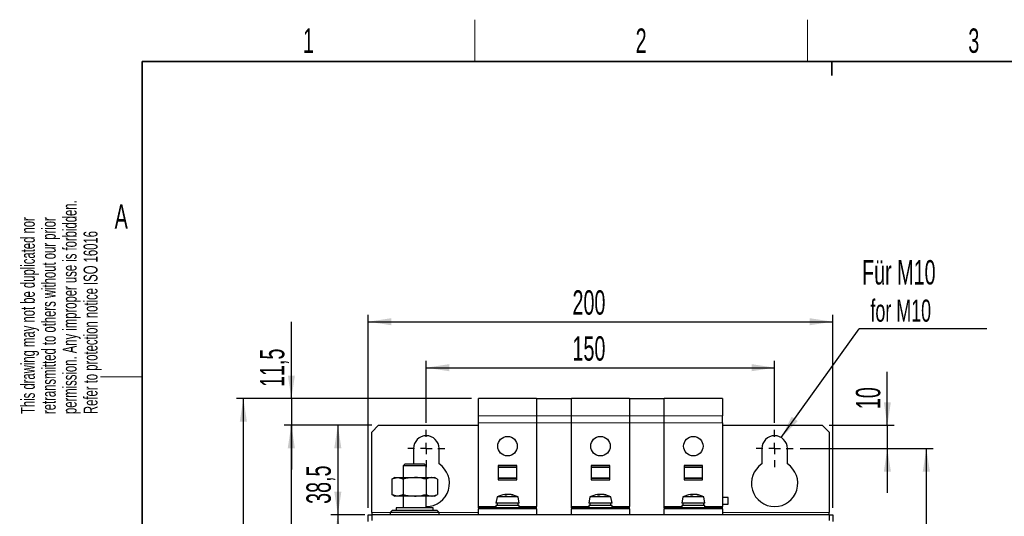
# Model space of a CAD drawing. Header units: millimetres. Extents: x 5 to 418, y 2 to 292.
# Tile 8 of 20: x 8 to 150, y 217 to 288. Entities that reach past the tile are written whole.
import ezdxf

# ---------------------------------------------------------------- set-up
doc = ezdxf.new("R2010")
doc.units = ezdxf.units.MM
doc.layers.add('SLD-0', color=7, linetype='Continuous')
doc.styles.add('SLDTEXTSTYLE0', font='TXT', dxfattribs={"width": 0.605})
doc.dimstyles.new('SLDDIMSTYLE0', dxfattribs={"dimtxt": 3.5, "dimasz": 3.302, "dimexe": 0, "dimexo": 0.0625, "dimgap": 0.875, "dimtad": 1, "dimlfac": 3, "dimrnd": 1e-09, "dimzin": 12, "dimdsep": 46, "dimtxsty": 'SLDTEXTSTYLE0', "dimsah": 1, "dimcen": 0.09, "dimadec": 0, "dimazin": 3, "dimtfac": 1, "dimtofl": 0, "dimtmove": 0, "dimatfit": 3, "dimfxl": 1, "dimfrac": 2, "dimtolj": 1, "dimtzin": 12, "dimarcsym": 0})
doc.dimstyles.new('SLDDIMSTYLE1', dxfattribs={"dimtxt": 3.5, "dimasz": 3.302, "dimexe": 0, "dimexo": 0.0625, "dimgap": 0.875, "dimtad": 1, "dimlfac": 3, "dimrnd": 1e-09, "dimzin": 12, "dimdsep": 46, "dimtxsty": 'SLDTEXTSTYLE0', "dimsah": 1, "dimcen": 0.09, "dimadec": 0, "dimazin": 3, "dimtfac": 1, "dimtmove": 0, "dimatfit": 0, "dimfxl": 1, "dimfrac": 2, "dimtolj": 1, "dimtzin": 12, "dimarcsym": 0})
doc.dimstyles.new('SLDDIMSTYLE2', dxfattribs={"dimtxt": 3.5, "dimasz": 3.302, "dimexe": 0, "dimexo": 0.0625, "dimgap": 0.875, "dimtad": 1, "dimdec": 1, "dimlfac": 3, "dimrnd": 1e-09, "dimzin": 12, "dimdsep": 46, "dimtxsty": 'SLDTEXTSTYLE0', "dimsah": 1, "dimcen": 0.09, "dimadec": 0, "dimazin": 3, "dimtfac": 1, "dimtdec": 1, "dimtofl": 0, "dimtmove": 0, "dimatfit": 3, "dimfxl": 1, "dimfrac": 2, "dimtolj": 1, "dimtzin": 12, "dimarcsym": 0})
doc.dimstyles.new('SLDDIMSTYLE3', dxfattribs={"dimtxt": 0.18, "dimasz": 3.302, "dimexe": 0, "dimexo": 0.0625, "dimgap": 0, "dimtad": 0, "dimtih": 1, "dimtoh": 1, "dimdec": 0, "dimrnd": 1e-09, "dimzin": 0, "dimdsep": 46, "dimtxsty": 'Standard', "dimsah": 1, "dimcen": 0.09, "dimadec": 0, "dimazin": 0, "dimtfac": 3.302, "dimtdec": 0, "dimtofl": 0, "dimtmove": 0, "dimatfit": 3, "dimfxl": 1, "dimfrac": 2, "dimtolj": 1, "dimtzin": 0, "dimarcsym": 0})

# ---------------------------------------------------------------- blocks, each defined once
blk = doc.blocks.new('_D')
at = {"layer": 'SLD-0', "color": 7}
for p, q in [((58.43, 218.46), (58.43, 246.16)), ((125.1, 218.46), (125.1, 246.16)), ((58.43, 245.16), (125.1, 245.16))]:
    blk.add_line(p, q, dxfattribs=at)
for points in [[(58.43, 245.16), (61.73, 244.65), (61.73, 245.66)], [(125.1, 245.16), (121.8, 245.66), (121.8, 244.65)]]:
    blk.add_solid(points, dxfattribs=at)
at = {"layer": 'SLD-0', "color": 7, "insert": (87.75, 249.67), "char_height": 3.5, "attachment_point": 1, "style": 'SLDTEXTSTYLE0'}
blk.add_mtext('200', dxfattribs=at)
blk = doc.blocks.new('_D_1')
at = {"layer": 'SLD-0', "color": 7}
for p, q in [((132.94, 230.3), (132.94, 237.96)), ((124.6, 230.3), (133.94, 230.3)), ((132.94, 230.3), (132.94, 226.96)), ((120.43, 226.96), (133.94, 226.96)), ((132.94, 226.96), (132.94, 220.61))]:
    blk.add_line(p, q, dxfattribs=at)
for points in [[(132.94, 230.3), (133.45, 233.6), (132.44, 233.6)], [(132.94, 226.96), (132.44, 223.66), (133.45, 223.66)]]:
    blk.add_solid(points, dxfattribs=at)
at = {"layer": 'SLD-0', "color": 7, "insert": (128.43, 232.61), "char_height": 3.5, "attachment_point": 1, "rotation": 90, "style": 'SLDTEXTSTYLE0'}
blk.add_mtext('10', dxfattribs=at)
blk = doc.blocks.new('_D_2')
at = {"layer": 'SLD-0', "color": 7}
for p, q in [((120.43, 226.96), (139.54, 226.96)), ((138.54, 226.96), (138.54, 140.3)), ((120.43, 140.3), (139.54, 140.3))]:
    blk.add_line(p, q, dxfattribs=at)
for points in [[(138.54, 226.96), (138.03, 223.66), (139.05, 223.66)], [(138.54, 140.3), (139.05, 143.6), (138.03, 143.6)]]:
    blk.add_solid(points, dxfattribs=at)
at = {"layer": 'SLD-0', "color": 7, "insert": (134.03, 179.62), "char_height": 3.5, "attachment_point": 1, "rotation": 90, "style": 'SLDTEXTSTYLE0'}
blk.add_mtext('260', dxfattribs=at)
blk = doc.blocks.new('_D_3')
at = {"layer": 'SLD-0', "color": 7}
for p, q in [((58.93, 230.3), (53.07, 230.3)), ((54.07, 230.3), (54.07, 217.46)), ((57.93, 217.46), (53.07, 217.46))]:
    blk.add_line(p, q, dxfattribs=at)
for points in [[(54.07, 230.3), (53.56, 227), (54.58, 227)], [(54.07, 217.46), (54.58, 220.77), (53.56, 220.77)]]:
    blk.add_solid(points, dxfattribs=at)
at = {"layer": 'SLD-0', "color": 7, "insert": (49.56, 219.01), "char_height": 3.5, "attachment_point": 1, "rotation": 90, "style": 'SLDTEXTSTYLE0'}
blk.add_mtext('38,5', dxfattribs=at)
blk = doc.blocks.new('_D_4')
at = {"layer": 'SLD-0', "color": 7}
for p, q in [((57.93, 217.46), (53.07, 217.46)), ((54.07, 217.46), (54.07, 144.13)), ((57.93, 144.13), (53.07, 144.13))]:
    blk.add_line(p, q, dxfattribs=at)
for points in [[(54.07, 217.46), (53.56, 214.16), (54.58, 214.16)], [(54.07, 144.13), (54.58, 147.43), (53.56, 147.43)]]:
    blk.add_solid(points, dxfattribs=at)
at = {"layer": 'SLD-0', "color": 7, "insert": (49.56, 176.79), "char_height": 3.5, "attachment_point": 1, "rotation": 90, "style": 'SLDTEXTSTYLE0'}
blk.add_mtext('220', dxfattribs=at)
blk = doc.blocks.new('_D_5')
at = {"layer": 'SLD-0', "color": 7}
for p, q in [((58.93, 230.3), (46.39, 230.3)), ((47.39, 230.3), (47.39, 136.96)), ((58.93, 136.96), (46.39, 136.96))]:
    blk.add_line(p, q, dxfattribs=at)
for points in [[(47.39, 230.3), (46.88, 227), (47.89, 227)], [(47.39, 136.96), (47.89, 140.27), (46.88, 140.27)]]:
    blk.add_solid(points, dxfattribs=at)
at = {"layer": 'SLD-0', "color": 7, "insert": (42.87, 179.62), "char_height": 3.5, "attachment_point": 1, "rotation": 90, "style": 'SLDTEXTSTYLE0'}
blk.add_mtext('280', dxfattribs=at)
blk = doc.blocks.new('_D_6')
at = {"layer": 'SLD-0', "color": 7}
for p, q in [((66.76, 230.63), (66.76, 239.56)), ((116.76, 230.63), (116.76, 239.56)), ((66.76, 238.56), (116.76, 238.56))]:
    blk.add_line(p, q, dxfattribs=at)
for points in [[(66.76, 238.56), (70.07, 238.05), (70.07, 239.07)], [(116.76, 238.56), (113.46, 239.07), (113.46, 238.05)]]:
    blk.add_solid(points, dxfattribs=at)
at = {"layer": 'SLD-0', "color": 7, "insert": (87.75, 243.07), "char_height": 3.5, "attachment_point": 1, "style": 'SLDTEXTSTYLE0'}
blk.add_mtext('150', dxfattribs=at)
blk = doc.blocks.new('_D_7')
at = {"layer": 'SLD-0', "color": 7}
for p, q in [((73.26, 234.13), (39.51, 234.13)), ((40.51, 127.46), (40.51, 234.13)), ((73.14, 127.46), (39.51, 127.46))]:
    blk.add_line(p, q, dxfattribs=at)
for points in [[(40.51, 234.13), (40, 230.83), (41.02, 230.83)], [(40.51, 127.46), (41.02, 130.77), (40, 130.77)]]:
    blk.add_solid(points, dxfattribs=at)
at = {"layer": 'SLD-0', "color": 7, "insert": (36, 176.79), "char_height": 3.5, "attachment_point": 1, "rotation": 90, "style": 'SLDTEXTSTYLE0'}
blk.add_mtext('320', dxfattribs=at)
blk = doc.blocks.new('_D_8')
at = {"layer": 'SLD-0', "color": 7}
for p, q in [((47.41, 234.13), (47.41, 245.14)), ((73.26, 234.13), (46.41, 234.13)), ((47.41, 234.13), (47.41, 230.3)), ((58.93, 230.3), (46.41, 230.3)), ((47.41, 230.3), (47.41, 223.95))]:
    blk.add_line(p, q, dxfattribs=at)
for points in [[(47.41, 234.13), (47.91, 237.43), (46.9, 237.43)], [(47.41, 230.3), (46.9, 227), (47.91, 227)]]:
    blk.add_solid(points, dxfattribs=at)
at = {"layer": 'SLD-0', "color": 7, "insert": (42.89, 235.79), "char_height": 3.5, "attachment_point": 1, "rotation": 90, "style": 'SLDTEXTSTYLE0'}
blk.add_mtext('11,5', dxfattribs=at)
blk = doc.blocks.new('SW_NOTE_0')
at = {"layer": 'SLD-0', "color": 0}
blk.add_line((18.31, 0), (0, 0), dxfattribs=at)
at = {"layer": 'SLD-0', "color": 0, "attachment_point": 1, "style": 'SLDTEXTSTYLE0'}
for s, insert, char_height in [('Für M10', (0.41, 9.85), 3.5), ('for M10', (1.6, 4.19), 3.175)]:
    blk.add_mtext(s, dxfattribs=dict(at, insert=insert, char_height=char_height))
blk = doc.blocks.new('SW_CENTERMARKSYMBOL_0')
at = {"layer": 'SLD-0', "color": 0}
for p, q in [((0, 1.67), (0, 2.67)), ((-1.67, 0), (-2.67, 0)), ((0, 0), (-0.83, 0)), ((0, 0), (0, 0.83)), ((0, 0), (0, -0.83)), ((0, 0), (0.83, 0)), ((1.67, 0), (2.67, 0)), ((0, -1.67), (0, -2.67))]:
    blk.add_line(p, q, dxfattribs=at)
blk = doc.blocks.new('SW_CENTERMARKSYMBOL_1')
at = {"layer": 'SLD-0', "color": 0}
for p, q in [((0, 1.67), (0, 2.67)), ((-1.67, 0), (-2.67, 0)), ((0, 0), (-0.83, 0)), ((0, 0), (0, 0.83)), ((0, 0), (0, -0.83)), ((0, 0), (0.83, 0)), ((1.67, 0), (2.67, 0)), ((0, -1.67), (0, -2.67))]:
    blk.add_line(p, q, dxfattribs=at)

msp = doc.modelspace()

# ---------------------------------------------------------------- linework, layer by layer
at = {"color": 7, "linetype": 'Continuous', "lineweight": 25}
for p, q in [((82.598, 234.1305), (74.2646, 234.1305)), ((74.2646, 231.6312), (74.2646, 234.1305)), ((82.598, 234.1305), (87.598, 234.1305)), ((82.598, 234.1086), (82.598, 234.1305)), ((82.598, 234.1086), (82.598, 231.6322)), ((87.598, 234.1086), (87.598, 234.1305)), ((95.9313, 234.1305), (87.598, 234.1305)), ((87.598, 231.6322), (87.598, 234.1086)), ((95.9313, 234.1305), (100.9313, 234.1305)), ((95.9313, 234.1086), (95.9313, 234.1305)), ((95.9313, 234.1086), (95.9313, 231.6322)), ((109.2646, 234.1305), (100.9313, 234.1305)), ((100.9313, 234.1086), (100.9313, 234.1305)), ((100.9313, 231.6322), (100.9313, 234.1086)), ((109.2646, 234.1305), (109.2646, 231.6312)), ((74.2646, 230.6527), (74.2646, 231.6312)), ((74.2646, 218.6305), (74.2646, 230.6527)), ((82.598, 231.6322), (82.598, 230.654)), ((82.598, 230.654), (82.598, 218.6305)), ((82.598, 230.6527), (82.598, 218.6305)), ((87.598, 230.654), (87.598, 231.6322)), ((87.598, 218.6305), (87.598, 230.654)), ((87.598, 218.6305), (87.598, 230.6527)), ((95.9313, 231.6322), (95.9313, 230.654)), ((95.9313, 230.654), (95.9313, 218.6305)), ((95.9313, 230.6527), (95.9313, 218.6305)), ((100.9313, 230.654), (100.9313, 231.6322)), ((100.9313, 218.6305), (100.9313, 230.654)), ((100.9313, 218.6305), (100.9313, 230.6527)), ((109.2646, 230.6527), (109.2646, 231.6312)), ((109.2646, 230.6527), (109.2646, 218.6305)), ((59.9313, 230.2972), (58.9313, 229.2972)), ((58.9313, 217.7972), (58.9313, 229.2972)), ((59.9313, 230.2972), (74.2646, 230.2972)), ((109.2646, 230.2972), (123.598, 230.2972)), ((124.598, 229.2972), (123.598, 230.2972)), ((124.598, 229.2972), (124.598, 217.7972)), ((64.9313, 226.9638), (64.9313, 224.7477)), ((68.598, 224.7477), (68.598, 226.9638)), ((114.9313, 226.9638), (114.9313, 224.7477)), ((118.598, 224.7477), (118.598, 226.9638)), ((63.698, 224.7272), (63.4313, 224.4605)), ((66.498, 224.7272), (63.698, 224.7272)), ((66.7646, 224.4605), (66.498, 224.7272)), ((63.4313, 224.4605), (63.4313, 222.7972)), ((66.7646, 224.4605), (63.4313, 224.4605)), ((66.7646, 222.7972), (66.7646, 224.4605)), ((77.098, 224.5472), (77.098, 222.4472)), ((79.7646, 224.5472), (77.098, 224.5472)), ((79.7646, 224.2205), (77.098, 224.2205)), ((79.7646, 222.4472), (79.7646, 224.5472)), ((90.4313, 224.5472), (90.4313, 222.4472)), ((93.098, 224.5472), (90.4313, 224.5472)), ((93.098, 224.2205), (90.4313, 224.2205)), ((93.098, 222.4472), (93.098, 224.5472)), ((103.7646, 224.5472), (103.7646, 222.4472)), ((106.4313, 224.5472), (103.7646, 224.5472)), ((106.4313, 224.2205), (103.7646, 224.2205)), ((106.4313, 222.4472), (106.4313, 224.5472)), ((62.2646, 222.7972), (61.8263, 222.5441)), ((61.8263, 222.5441), (61.8263, 220.3836)), ((62.2646, 222.7972), (62.6442, 222.7972)), ((62.6442, 222.7972), (65.098, 222.7972)), ((63.4622, 222.5441), (63.4622, 220.3836)), ((65.098, 222.7972), (67.5517, 222.7972)), ((66.7338, 222.5441), (66.7338, 220.3836)), ((67.5517, 222.7972), (67.9313, 222.7972)), ((68.3696, 222.5441), (67.9313, 222.7972)), ((68.3696, 222.5441), (68.3696, 220.3836)), ((77.098, 222.7738), (79.7646, 222.7738)), ((77.098, 222.4472), (79.7646, 222.4472)), ((90.4313, 222.7738), (93.098, 222.7738)), ((90.4313, 222.4472), (93.098, 222.4472)), ((103.7646, 222.7738), (106.4313, 222.7738)), ((103.7646, 222.4472), (106.4313, 222.4472)), ((61.8263, 220.3836), (62.2646, 220.1305)), ((62.6442, 220.1305), (62.2646, 220.1305)), ((65.098, 220.1305), (62.6442, 220.1305)), ((63.4313, 220.1305), (63.4313, 218.4638)), ((67.5517, 220.1305), (65.098, 220.1305)), ((66.7646, 218.4638), (66.7646, 220.1305)), ((67.9313, 220.1305), (67.5517, 220.1305)), ((67.9313, 220.1305), (68.3696, 220.3836)), ((76.9245, 220.0205), (76.7646, 219.1138)), ((77.8372, 219.1138), (76.7646, 219.1138)), ((77.8942, 220.0205), (76.9245, 220.0205)), ((76.9313, 219.1138), (76.9313, 218.7972)), ((80.098, 219.1138), (77.8372, 219.1138)), ((79.9381, 220.0205), (77.8942, 220.0205)), ((78.2023, 220.2735), (78.1774, 220.3607)), ((78.2817, 220.2923), (78.276, 220.3642)), ((78.4168, 220.3517), (78.4149, 220.3607)), ((78.6848, 220.3591), (78.6852, 220.3607)), ((78.7382, 220.3552), (78.7403, 220.3642)), ((78.8419, 220.341), (78.844, 220.3548)), ((79.9313, 218.7972), (79.9313, 219.1138)), ((80.098, 219.1138), (79.9381, 220.0205)), ((90.2579, 220.0205), (90.098, 219.1138)), ((91.1706, 219.1138), (90.098, 219.1138)), ((91.2276, 220.0205), (90.2579, 220.0205)), ((90.2646, 219.1138), (90.2646, 218.7972)), ((93.4313, 219.1138), (91.1706, 219.1138)), ((93.2714, 220.0205), (91.2276, 220.0205)), ((91.5357, 220.2735), (91.5107, 220.3607)), ((91.6151, 220.2923), (91.6094, 220.3642)), ((91.7501, 220.3517), (91.7482, 220.3607)), ((92.0181, 220.3591), (92.0186, 220.3607)), ((92.0715, 220.3552), (92.0736, 220.3642)), ((92.1752, 220.341), (92.1773, 220.3548)), ((93.2646, 218.7972), (93.2646, 219.1138)), ((93.4313, 219.1138), (93.2714, 220.0205)), ((103.5912, 220.0205), (103.4313, 219.1138)), ((104.5039, 219.1138), (103.4313, 219.1138)), ((104.5609, 220.0205), (103.5912, 220.0205)), ((103.598, 219.1138), (103.598, 218.7972)), ((106.7646, 219.1138), (104.5039, 219.1138)), ((106.6048, 220.0205), (104.5609, 220.0205)), ((104.869, 220.2735), (104.8441, 220.3607)), ((104.9484, 220.2923), (104.9427, 220.3642)), ((105.0835, 220.3517), (105.0815, 220.3607)), ((105.3515, 220.3591), (105.3519, 220.3607)), ((105.4049, 220.3552), (105.407, 220.3642)), ((105.5085, 220.341), (105.5107, 220.3548)), ((106.598, 218.7972), (106.598, 219.1138)), ((106.7646, 219.1138), (106.6048, 220.0205)), ((110.098, 219.9472), (109.2646, 219.9472)), ((110.098, 218.9805), (110.098, 219.9472)), ((58.9313, 217.7972), (58.9313, 217.4638)), ((61.9313, 218.1305), (61.598, 217.7972)), ((61.598, 217.7972), (61.598, 217.4638)), ((63.8504, 217.7972), (61.598, 217.7972)), ((61.9313, 218.1305), (63.9692, 218.1305)), ((62.4313, 218.4638), (62.4313, 218.1305)), ((67.7646, 218.4638), (62.4313, 218.4638)), ((68.598, 217.7972), (63.8504, 217.7972)), ((63.9692, 218.1305), (68.2646, 218.1305)), ((67.7646, 218.1305), (67.7646, 218.4638)), ((68.598, 217.7972), (68.2646, 218.1305)), ((68.598, 217.4638), (68.598, 217.7972)), ((74.2646, 218.4638), (74.2646, 218.6305)), ((82.598, 218.4638), (74.2646, 218.4638)), ((74.2646, 218.4638), (74.2646, 218.2972)), ((74.2646, 217.4638), (74.2646, 218.2972)), ((76.7646, 218.7972), (76.7646, 218.4638)), ((77.8372, 218.7972), (76.7646, 218.7972)), ((80.098, 218.7972), (77.8372, 218.7972)), ((80.098, 218.4638), (80.098, 218.7972)), ((82.598, 218.4638), (82.598, 218.6305)), ((82.598, 218.2972), (82.598, 218.4638)), ((82.598, 218.2972), (82.598, 217.4638)), ((87.598, 218.4638), (87.598, 218.6305)), ((95.9313, 218.4638), (87.598, 218.4638)), ((87.598, 218.4638), (87.598, 218.2972)), ((87.598, 217.4638), (87.598, 218.2972)), ((90.098, 218.7972), (90.098, 218.4638)), ((91.1706, 218.7972), (90.098, 218.7972)), ((93.4313, 218.7972), (91.1706, 218.7972)), ((93.4313, 218.4638), (93.4313, 218.7972)), ((95.9313, 218.4638), (95.9313, 218.6305)), ((95.9313, 218.2972), (95.9313, 218.4638)), ((95.9313, 218.2972), (95.9313, 217.4638)), ((100.9313, 218.4638), (100.9313, 218.6305)), ((109.2646, 218.4638), (100.9313, 218.4638)), ((100.9313, 218.4638), (100.9313, 218.2972)), ((100.9313, 217.4638), (100.9313, 218.2972)), ((103.4313, 218.7972), (103.4313, 218.4638)), ((104.5039, 218.7972), (103.4313, 218.7972)), ((106.7646, 218.7972), (104.5039, 218.7972)), ((106.7646, 218.4638), (106.7646, 218.7972)), ((109.2646, 218.9805), (110.098, 218.9805)), ((109.2646, 218.4638), (109.2646, 218.6305)), ((109.2646, 218.2972), (109.2646, 218.4638)), ((109.2646, 218.2972), (109.2646, 217.4638)), ((124.598, 217.4638), (124.598, 217.7972)), ((58.4313, 217.4638), (58.9313, 217.4638)), ((58.4313, 216.4638), (58.4313, 217.4638)), ((124.598, 217.4638), (58.9313, 217.4638)), ((58.9313, 217.4638), (58.9313, 216.6305)), ((124.598, 217.4638), (124.598, 216.6305)), ((124.598, 217.4638), (125.098, 217.4638)), ((125.098, 217.4638), (125.098, 216.4638))]:
    msp.add_line(p, q, dxfattribs=at)
at = {"color": 7, "linetype": 'Continuous', "lineweight": 18}
for p, q in [((87.598, 234.1086), (82.598, 234.1086)), ((100.9313, 234.1086), (95.9313, 234.1086)), ((82.598, 231.6312), (74.2646, 231.6312)), ((74.2646, 230.6527), (82.598, 230.6527)), ((82.598, 231.6322), (87.598, 231.6322)), ((82.598, 230.654), (87.598, 230.654)), ((95.9313, 231.6312), (87.598, 231.6312)), ((87.598, 230.6527), (95.9313, 230.6527)), ((95.9313, 231.6322), (100.9313, 231.6322)), ((95.9313, 230.654), (100.9313, 230.654)), ((109.2646, 231.6312), (100.9313, 231.6312)), ((100.9313, 230.6527), (109.2646, 230.6527)), ((79.7646, 224.3314), (77.098, 224.3314)), ((77.098, 224.2989), (79.7646, 224.2989)), ((93.098, 224.3314), (90.4313, 224.3314)), ((90.4313, 224.2989), (93.098, 224.2989)), ((106.4313, 224.3314), (103.7646, 224.3314)), ((103.7646, 224.2989), (106.4313, 224.2989)), ((79.7646, 222.6948), (77.098, 222.6948)), ((77.098, 222.6624), (79.7646, 222.6624)), ((93.098, 222.6948), (90.4313, 222.6948)), ((90.4313, 222.6624), (93.098, 222.6624)), ((106.4313, 222.6948), (103.7646, 222.6948)), ((103.7646, 222.6624), (106.4313, 222.6624)), ((61.598, 217.7972), (58.9313, 217.7972)), ((74.2646, 217.7972), (68.598, 217.7972)), ((76.7646, 218.6305), (74.2646, 218.6305)), ((74.2646, 218.2972), (82.598, 218.2972)), ((82.598, 218.6305), (80.098, 218.6305)), ((90.098, 218.6305), (87.598, 218.6305)), ((87.598, 218.2972), (95.9313, 218.2972)), ((95.9313, 218.6305), (93.4313, 218.6305)), ((103.4313, 218.6305), (100.9313, 218.6305)), ((100.9313, 218.2972), (109.2646, 218.2972)), ((109.2646, 218.6305), (106.7646, 218.6305)), ((124.598, 217.7972), (109.2646, 217.7972))]:
    msp.add_line(p, q, dxfattribs=at)
at = {"color": 7, "linetype": 'Continuous', "lineweight": 25}
for centre in [(78.4313, 227.2972), (91.7646, 227.2972), (105.098, 227.2972)]:
    msp.add_circle(centre, 1.4, dxfattribs=at)
for centre, radius, start, end in [((66.7646, 226.9638), 1.8333, 360, 180), ((116.7646, 226.9638), 1.8333, 0, 180), ((66.7646, 221.9638), 3.3333, 270, 56.632987), ((116.7646, 221.9638), 3.3333, 123.367013, 56.632987), ((78.4313, 217.0472), 3.3333, 97.047454, 116.874607), ((78.2035, 218.8883), 1.4781, 93.14803, 97.184629), ((78.3012, 219.9592), 0.4201, 107.142439, 131.83772), ((78.134, 217.2619), 3.0124, 87.84959, 92.15041), ((78.1221, 219.9342), 0.43, 82.609699, 89.969518), ((78.4001, 217.0154), 3.3511, 92.12211, 93.803306), ((78.6496, 219.6309), 0.7572, 105.457587, 122.112508), ((78.2766, 217.684), 2.6802, 87.041641, 90.011322), ((78.5861, 217.684), 2.6802, 89.988678, 92.958359), ((78.4626, 217.0177), 3.3488, 85.21513, 87.878387), ((78.7405, 219.9342), 0.43, 90.030482, 97.390301), ((78.6591, 218.8883), 1.4781, 82.815371, 86.85197), ((78.3606, 217.254), 3.1242, 74.118484, 82.987609), ((78.4313, 217.0472), 3.3333, 63.125393, 82.952546), ((78.4986, 217.5865), 2.7898, 73.322836, 82.88787), ((79.2573, 219.8216), 0.4394, 84.533338, 95.466662), ((91.7646, 217.0472), 3.3333, 97.047454, 116.874607), ((91.5368, 218.8883), 1.4781, 93.14803, 97.184629), ((91.6346, 219.9592), 0.4201, 107.142439, 131.83772), ((91.4674, 217.2619), 3.0124, 87.84959, 92.15041), ((91.4554, 219.9342), 0.43, 82.609699, 89.969518), ((91.7334, 217.0154), 3.3511, 92.12211, 93.803306), ((91.9829, 219.6309), 0.7572, 105.457587, 122.112508), ((91.6099, 217.684), 2.6802, 87.041641, 90.011322), ((91.9194, 217.684), 2.6802, 89.988678, 92.958359), ((91.796, 217.0177), 3.3488, 85.21513, 87.878387), ((92.0739, 219.9342), 0.43, 90.030482, 97.390301), ((91.9925, 218.8883), 1.4781, 82.815371, 86.85197), ((91.6939, 217.254), 3.1242, 74.118484, 82.987609), ((91.7646, 217.0472), 3.3333, 63.125393, 82.952546), ((91.8319, 217.5865), 2.7898, 73.322836, 82.88787), ((92.5907, 219.8216), 0.4394, 84.533338, 95.466662), ((105.098, 217.0472), 3.3333, 97.047454, 116.874607), ((104.8702, 218.8883), 1.4781, 93.14803, 97.184629), ((104.9679, 219.9592), 0.4201, 107.142439, 131.83772), ((104.8007, 217.2619), 3.0124, 87.84959, 92.15041), ((104.7888, 219.9342), 0.43, 82.609699, 89.969518), ((105.0668, 217.0154), 3.3511, 92.12211, 93.803306), ((105.3162, 219.6309), 0.7572, 105.457587, 122.112508), ((104.9432, 217.684), 2.6802, 87.041641, 90.011322), ((105.2527, 217.684), 2.6802, 89.988678, 92.958359), ((105.1293, 217.0177), 3.3488, 85.21513, 87.878387), ((105.4072, 219.9342), 0.43, 90.030482, 97.390301), ((105.3258, 218.8883), 1.4781, 82.815371, 86.85197), ((105.0272, 217.254), 3.1242, 74.118484, 82.987609), ((105.098, 217.0472), 3.3333, 63.125393, 82.952546), ((105.1653, 217.5865), 2.7898, 73.322836, 82.88787), ((105.924, 219.8216), 0.4394, 84.533338, 95.466662)]:
    msp.add_arc(centre, radius, start, end, dxfattribs=at)
for points, knots in [([(61.8263, 222.5441), (61.9592, 222.6148), (62.2273, 222.7576), (62.5044, 222.7839), (62.6442, 222.7972)], [0, 0, 0, 0, 0.49545796, 1, 1, 1, 1]), ([(62.6442, 222.7972), (62.6636, 222.7969), (62.8104, 222.7946), (63.0873, 222.7393), (63.3364, 222.6096), (63.4622, 222.5441)], [0, 0, 0, 0, 0.07008803, 0.5307834, 1, 1, 1, 1]), ([(65.098, 222.7972), (64.6713, 222.7667), (64.1174, 222.7272), (63.5846, 222.5783), (63.4622, 222.5441)], [0, 0, 0, 0, 0.77029176, 1, 1, 1, 1]), ([(66.7338, 222.5441), (66.3274, 222.646), (65.7881, 222.7812), (65.2345, 222.794), (65.098, 222.7972)], [0, 0, 0, 0, 0.75342057, 1, 1, 1, 1]), ([(67.5517, 222.7972), (67.5323, 222.7969), (67.3855, 222.7946), (67.1087, 222.7393), (66.8595, 222.6096), (66.7338, 222.5441)], [0, 0, 0, 0, 0.07008803, 0.5307834, 1, 1, 1, 1]), ([(68.3696, 222.5441), (68.2368, 222.6148), (67.9687, 222.7576), (67.6916, 222.7839), (67.5517, 222.7972)], [0, 0, 0, 0, 0.49545796, 1, 1, 1, 1]), ([(62.6442, 220.1305), (62.6249, 220.1308), (62.478, 220.1331), (62.2012, 220.1884), (61.9521, 220.3181), (61.8263, 220.3836)], [0, 0, 0, 0, 0.07008803, 0.5307834, 1, 1, 1, 1]), ([(63.4622, 220.3836), (63.3293, 220.3128), (63.0612, 220.1701), (62.7841, 220.1438), (62.6442, 220.1305)], [0, 0, 0, 0, 0.49545796, 1, 1, 1, 1]), ([(63.4622, 220.3836), (63.5846, 220.3494), (64.1174, 220.2005), (64.6713, 220.1609), (65.098, 220.1305)], [0, 0, 0, 0, 0.22970824, 1, 1, 1, 1]), ([(65.098, 220.1305), (65.2345, 220.1337), (65.7881, 220.1465), (66.3274, 220.2817), (66.7338, 220.3836)], [0, 0, 0, 0, 0.24657943, 1, 1, 1, 1]), ([(66.7338, 220.3836), (66.8666, 220.3128), (67.1347, 220.1701), (67.4119, 220.1438), (67.5517, 220.1305)], [0, 0, 0, 0, 0.49545796, 1, 1, 1, 1]), ([(67.5517, 220.1305), (67.5711, 220.1308), (67.7179, 220.1331), (67.9947, 220.1884), (68.2439, 220.3181), (68.3696, 220.3836)], [0, 0, 0, 0, 0.07008803, 0.5307834, 1, 1, 1, 1])]:
    msp.add_open_spline(points, degree=3, knots=knots, dxfattribs=at)
at = {"layer": 'SLD-0', "lineweight": 18}
for p, q in [((73.75, 282.5), (73.75, 288.5)), ((121.5, 282.5), (121.5, 288.5)), ((20, 237.25), (26, 237.25))]:
    msp.add_line(p, q, dxfattribs=at)
at = {"layer": 'SLD-0', "lineweight": 35}
for p, q in [((408, 282.5), (26, 282.5)), ((26, 282.5), (26, 12))]:
    msp.add_line(p, q, dxfattribs=at)
at = {"layer": 'SLD-0'}
for p, q in [((125, 280.5), (125, 282.5)), ((125, 282.5), (125, 280.5))]:
    msp.add_line(p, q, dxfattribs=at)

# ---------------------------------------------------------------- block references
at = {"layer": 'SLD-0', "color": 7}
for name, p in [('SW_NOTE_0', (128.9118, 244.1474)), ('SW_CENTERMARKSYMBOL_0', (66.7646, 226.9638)), ('SW_CENTERMARKSYMBOL_1', (116.7646, 226.9638))]:
    msp.add_blockref(name, p, dxfattribs=at)

# ---------------------------------------------------------------- texts
at = {"layer": 'SLD-0', "char_height": 3.5, "attachment_point": 2, "style": 'SLDTEXTSTYLE0'}
for s, insert in [('1', (49.8527, 287.243)), ('2', (97.6027, 287.243)), ('3', (145.3527, 287.243)), ('A', (22.9816, 262.0011))]:
    msp.add_mtext(s, dxfattribs=dict(at, insert=insert))
at = {"layer": 'SLD-0', "char_height": 2, "attachment_point": 1, "rotation": 90, "style": 'SLDTEXTSTYLE0'}
for s, insert in [('permission. Any improper use is forbidden.', (14.5783, 231.9088)), ('retransmitted to others without our prior', (11.5783, 231.9088)), ('This drawing may not be duplicated nor', (8.5783, 231.9088)), ('Refer to protection notice ISO 16016', (17.5783, 231.9088))]:
    msp.add_mtext(s, dxfattribs=dict(at, insert=insert))

# ---------------------------------------------------------------- dimensions: what is measured, and where the dimension line sits
at = {"layer": 'SLD-0', "color": 7}
for base, p1, p2, picture, middle in [((125.098, 245.156), (58.4313, 217.4638), (125.098, 217.4638), '_D', (91.7646, 245.156)), ((116.7646, 238.5629), (66.7646, 229.6305), (116.7646, 229.6305), '_D_6', (91.7646, 238.5629))]:
    dim = msp.add_linear_dim(base=base, p1=p1, p2=p2, dimstyle='SLDDIMSTYLE0', dxfattribs=at)
    dim.commit()
    dim.dimension.update_dxf_attribs({"geometry": picture, "text_midpoint": middle, "dimtype": 160})
for base, p1, p2, dimstyle, picture, middle in [((47.4058, 230.2972), (74.2646, 234.1305), (59.9313, 230.2972), 'SLDDIMSTYLE1', '_D_8', (47.4058, 240.4653)), ((132.9435, 226.9638), (123.598, 230.2972), (119.4313, 226.9638), 'SLDDIMSTYLE1', '_D_1', (132.9435, 235.288)), ((40.5075, 234.1305), (74.1357, 127.4638), (74.2646, 234.1305), 'SLDDIMSTYLE0', '_D_7', (40.5075, 180.7972)), ((47.3851, 136.9638), (59.9313, 230.2972), (59.9313, 136.9638), 'SLDDIMSTYLE0', '_D_5', (47.3851, 183.6305)), ((54.0684, 217.4638), (59.9313, 230.2972), (58.9313, 217.4638), 'SLDDIMSTYLE2', '_D_3', (54.0684, 223.684)), ((138.5373, 140.2972), (119.4313, 226.9638), (119.4313, 140.2972), 'SLDDIMSTYLE0', '_D_2', (138.5373, 183.6305)), ((54.0684, 144.1305), (58.9313, 217.4638), (58.9313, 144.1305), 'SLDDIMSTYLE0', '_D_4', (54.0684, 180.7972))]:
    dim = msp.add_linear_dim(base=base, p1=p1, p2=p2, angle=90, dimstyle=dimstyle, dxfattribs=at)
    dim.commit()
    dim.dimension.update_dxf_attribs({"geometry": picture, "text_midpoint": middle, "dimtype": 160})

# ---------------------------------------------------------------- leaders
msp.add_leader([(117.7223, 228.5272), (128.9118, 244.1474)], dimstyle='SLDDIMSTYLE3', dxfattribs=at)

doc.saveas('drawing.dxf')
